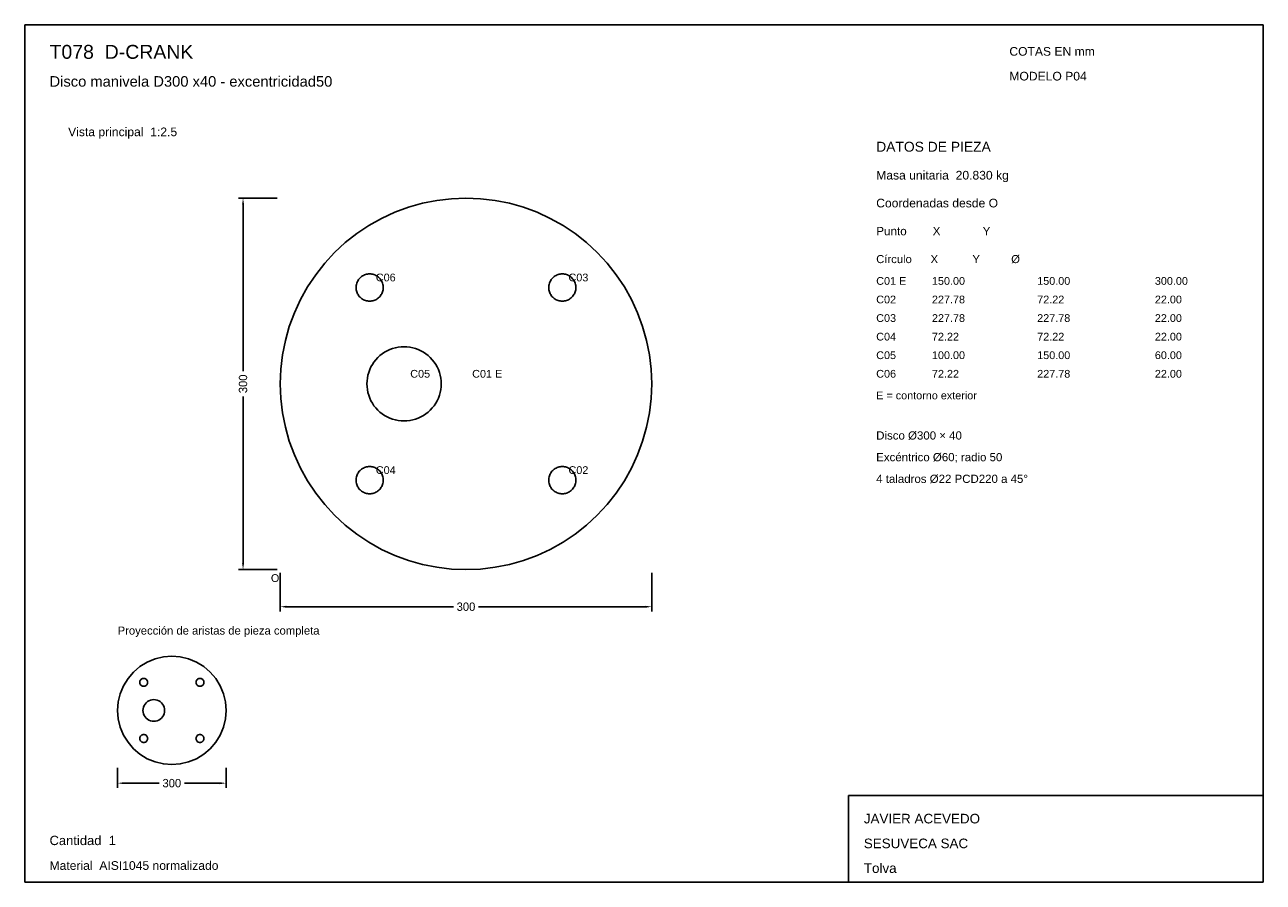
# Model space of a CAD drawing. Header units: millimetres. Extents: x 10 to 410, y 10 to 287.
import ezdxf

# ---------------------------------------------------------------- set-up
doc = ezdxf.new("R2010")
doc.units = ezdxf.units.MM
doc.styles.add('ARIAL', font='arial.ttf')
doc.dimstyles.get("Standard").update_dxf_attribs({"dimtxt": 2.5, "dimasz": 2.5, "dimexe": 1.25, "dimexo": 0.625, "dimtad": 1, "dimcen": 2.5, "dimazin": 3, "dimtfac": 1, "dimtmove": 0, "dimatfit": 3})

# ---------------------------------------------------------------- blocks, each defined once
blk = doc.blocks.new('_CLOSEDFILLED')
at = {"color": 0, "linetype": 'BYBLOCK'}
blk.add_solid([(-1, 0.16), (0, 0), (-1, -0.16)], dxfattribs=at)
blk = doc.blocks.new('*D1')
for p, q in [((92.5, 110), (92.5, 97.5)), ((212.5, 110), (212.5, 97.5)), ((94.5, 99), (148.45, 99)), ((156.55, 99), (210.5, 99))]:
    blk.add_line(p, q)
at = {"layer": 'Defpoints'}
for p in [(92.5, 111), (212.5, 111), (92.5, 99)]:
    blk.add_point(p, dxfattribs=at)
at = {"xscale": 2, "yscale": 2, "rotation": 180}
blk.add_blockref('_CLOSEDFILLED', (92.5, 99), dxfattribs=at)
at = {"xscale": 2, "yscale": 2}
blk.add_blockref('_CLOSEDFILLED', (212.5, 99), dxfattribs=at)
at = {"insert": (152.5, 99), "char_height": 2.7, "attachment_point": 5}
blk.add_mtext('300', dxfattribs=at)
blk = doc.blocks.new('*D2')
for p, q in [((91.5, 231), (79, 231)), ((80.5, 175.05), (80.5, 229)), ((80.5, 113), (80.5, 166.95)), ((91.5, 111), (79, 111))]:
    blk.add_line(p, q)
at = {"layer": 'Defpoints'}
for p in [(92.5, 231), (80.5, 111), (92.5, 111)]:
    blk.add_point(p, dxfattribs=at)
at = {"xscale": 2, "yscale": 2}
for p, rotation in [((80.5, 231), 90), ((80.5, 111), 270)]:
    blk.add_blockref('_CLOSEDFILLED', p, dxfattribs=dict(at, rotation=rotation))
at = {"insert": (80.5, 171), "char_height": 2.7, "attachment_point": 5, "rotation": 90}
blk.add_mtext('300', dxfattribs=at)
blk = doc.blocks.new('*D3')
for p, q in [((40, 47), (40, 40.5)), ((75, 47), (75, 40.5)), ((42, 42), (53.45, 42)), ((61.55, 42), (73, 42))]:
    blk.add_line(p, q)
at = {"layer": 'Defpoints'}
for p in [(40, 48), (75, 48), (40, 42)]:
    blk.add_point(p, dxfattribs=at)
at = {"xscale": 2, "yscale": 2, "rotation": 180}
blk.add_blockref('_CLOSEDFILLED', (40, 42), dxfattribs=at)
at = {"xscale": 2, "yscale": 2}
blk.add_blockref('_CLOSEDFILLED', (75, 42), dxfattribs=at)
at = {"insert": (57.5, 42), "char_height": 2.7, "attachment_point": 5}
blk.add_mtext('300', dxfattribs=at)

msp = doc.modelspace()

# ---------------------------------------------------------------- linework, layer by layer
for p, q in [((410, 287), (10, 287)), ((10, 287), (10, 10)), ((410, 10), (410, 287)), ((410, 38), (276, 38)), ((276, 38), (276, 10)), ((410, 10), (410, 38)), ((10, 10), (410, 10)), ((276, 10), (410, 10))]:
    msp.add_line(p, q)
for points in [[(152.5, 231), (147.7925, 230.815), (143.1139, 230.2613), (138.4933, 229.3422), (133.959, 228.0634), (129.539, 226.4328), (125.2606, 224.4604), (121.1501, 222.1584), (117.2329, 219.541), (113.5331, 216.6244), (110.0736, 213.4264), (106.8756, 209.9669), (103.959, 206.2671), (101.3416, 202.3499), (99.0396, 198.2394), (97.0672, 193.961), (95.4366, 189.541), (94.1578, 185.0067), (93.2387, 180.3861), (92.685, 175.7075), (92.5, 171), (92.685, 166.2925), (93.2387, 161.6139), (94.1578, 156.9933), (95.4366, 152.459), (97.0672, 148.039), (99.0396, 143.7606), (101.3416, 139.6501), (103.959, 135.7329), (106.8756, 132.0331), (110.0736, 128.5736), (113.5331, 125.3756), (117.2329, 122.459), (121.1501, 119.8416), (125.2606, 117.5396), (129.539, 115.5672), (133.959, 113.9366), (138.4933, 112.6578), (143.1139, 111.7387), (147.7925, 111.185), (152.5, 111), (157.2075, 111.185), (161.8861, 111.7387), (166.5067, 112.6578), (171.041, 113.9366), (175.461, 115.5672), (179.7394, 117.5396), (183.8499, 119.8416), (187.7671, 122.459), (191.4669, 125.3756), (194.9264, 128.5736), (198.1244, 132.0331), (201.041, 135.7329), (203.6584, 139.6501), (205.9604, 143.7606), (207.9328, 148.039), (209.5634, 152.459), (210.8422, 156.9933), (211.7613, 161.6139), (212.315, 166.2925), (212.5, 171), (212.315, 175.7075), (211.7613, 180.3861), (210.8422, 185.0067), (209.5634, 189.541), (207.9328, 193.961), (205.9604, 198.2394), (203.6584, 202.3499), (201.041, 206.2671), (198.1244, 209.9669), (194.9264, 213.4264), (191.4669, 216.6244), (187.7671, 219.541), (183.8499, 222.1584), (179.7394, 224.4604), (175.461, 226.4328), (171.041, 228.0634), (166.5067, 229.3422), (161.8861, 230.2613), (157.2075, 230.815), (152.5, 231)], [(121.3873, 206.5127), (121.0421, 206.4991), (120.699, 206.4585), (120.3601, 206.3911), (120.0276, 206.2973), (119.7035, 206.1778), (119.3897, 206.0331), (119.0883, 205.8643), (118.801, 205.6724), (118.5297, 205.4585), (118.276, 205.224), (118.0415, 204.9703), (117.8276, 204.699), (117.6357, 204.4117), (117.4669, 204.1103), (117.3222, 203.7965), (117.2027, 203.4724), (117.1089, 203.1399), (117.0415, 202.801), (117.0009, 202.4579), (116.9873, 202.1127), (117.0009, 201.7675), (117.0415, 201.4244), (117.1089, 201.0855), (117.2027, 200.753), (117.3222, 200.4289), (117.4669, 200.1151), (117.6357, 199.8137), (117.8276, 199.5264), (118.0415, 199.2551), (118.276, 199.0014), (118.5297, 198.7669), (118.801, 198.553), (119.0883, 198.3611), (119.3897, 198.1923), (119.7035, 198.0476), (120.0276, 197.928), (120.3601, 197.8343), (120.699, 197.7669), (121.0421, 197.7263), (121.3873, 197.7127), (121.7325, 197.7263), (122.0756, 197.7669), (122.4145, 197.8343), (122.747, 197.928), (123.0711, 198.0476), (123.3849, 198.1923), (123.6863, 198.3611), (123.9736, 198.553), (124.2449, 198.7669), (124.4986, 199.0014), (124.7331, 199.2551), (124.947, 199.5264), (125.1389, 199.8137), (125.3077, 200.1151), (125.4524, 200.4289), (125.572, 200.753), (125.6657, 201.0855), (125.7331, 201.4244), (125.7737, 201.7675), (125.7873, 202.1127), (125.7737, 202.4579), (125.7331, 202.801), (125.6657, 203.1399), (125.572, 203.4724), (125.4524, 203.7965), (125.3077, 204.1103), (125.1389, 204.4117), (124.947, 204.699), (124.7331, 204.9703), (124.4986, 205.224), (124.2449, 205.4585), (123.9736, 205.6724), (123.6863, 205.8643), (123.3849, 206.0331), (123.0711, 206.1778), (122.747, 206.2973), (122.4145, 206.3911), (122.0756, 206.4585), (121.7325, 206.4991), (121.3873, 206.5127)], [(183.6127, 206.5127), (183.2675, 206.4991), (182.9244, 206.4585), (182.5855, 206.3911), (182.253, 206.2973), (181.9289, 206.1778), (181.6151, 206.0331), (181.3137, 205.8643), (181.0264, 205.6724), (180.7551, 205.4585), (180.5014, 205.224), (180.2669, 204.9703), (180.053, 204.699), (179.8611, 204.4117), (179.6923, 204.1103), (179.5476, 203.7965), (179.428, 203.4724), (179.3343, 203.1399), (179.2669, 202.801), (179.2263, 202.4579), (179.2127, 202.1127), (179.2263, 201.7675), (179.2669, 201.4244), (179.3343, 201.0855), (179.428, 200.753), (179.5476, 200.4289), (179.6923, 200.1151), (179.8611, 199.8137), (180.053, 199.5264), (180.2669, 199.2551), (180.5014, 199.0014), (180.7551, 198.7669), (181.0264, 198.553), (181.3137, 198.3611), (181.6151, 198.1923), (181.9289, 198.0476), (182.253, 197.928), (182.5855, 197.8343), (182.9244, 197.7669), (183.2675, 197.7263), (183.6127, 197.7127), (183.9579, 197.7263), (184.301, 197.7669), (184.6399, 197.8343), (184.9724, 197.928), (185.2965, 198.0476), (185.6103, 198.1923), (185.9117, 198.3611), (186.199, 198.553), (186.4703, 198.7669), (186.724, 199.0014), (186.9585, 199.2551), (187.1724, 199.5264), (187.3643, 199.8137), (187.5331, 200.1151), (187.6778, 200.4289), (187.7973, 200.753), (187.8911, 201.0855), (187.9585, 201.4244), (187.9991, 201.7675), (188.0127, 202.1127), (187.9991, 202.4579), (187.9585, 202.801), (187.8911, 203.1399), (187.7973, 203.4724), (187.6778, 203.7965), (187.5331, 204.1103), (187.3643, 204.4117), (187.1724, 204.699), (186.9585, 204.9703), (186.724, 205.224), (186.4703, 205.4585), (186.199, 205.6724), (185.9117, 205.8643), (185.6103, 206.0331), (185.2965, 206.1778), (184.9724, 206.2973), (184.6399, 206.3911), (184.301, 206.4585), (183.9579, 206.4991), (183.6127, 206.5127)], [(132.5, 183), (131.5585, 182.963), (130.6228, 182.8523), (129.6987, 182.6684), (128.7918, 182.4127), (127.9078, 182.0866), (127.0521, 181.6921), (126.23, 181.2317), (125.4466, 180.7082), (124.7066, 180.1249), (124.0147, 179.4853), (123.3751, 178.7934), (122.7918, 178.0534), (122.2683, 177.27), (121.8079, 176.4479), (121.4134, 175.5922), (121.0873, 174.7082), (120.8316, 173.8013), (120.6477, 172.8772), (120.537, 171.9415), (120.5, 171), (120.537, 170.0585), (120.6477, 169.1228), (120.8316, 168.1987), (121.0873, 167.2918), (121.4134, 166.4078), (121.8079, 165.5521), (122.2683, 164.73), (122.7918, 163.9466), (123.3751, 163.2066), (124.0147, 162.5147), (124.7066, 161.8751), (125.4466, 161.2918), (126.23, 160.7683), (127.0521, 160.3079), (127.9078, 159.9134), (128.7918, 159.5873), (129.6987, 159.3316), (130.6228, 159.1477), (131.5585, 159.037), (132.5, 159), (133.4415, 159.037), (134.3772, 159.1477), (135.3013, 159.3316), (136.2082, 159.5873), (137.0922, 159.9134), (137.9479, 160.3079), (138.77, 160.7683), (139.5534, 161.2918), (140.2934, 161.8751), (140.9853, 162.5147), (141.6249, 163.2066), (142.2082, 163.9466), (142.7317, 164.73), (143.1921, 165.5521), (143.5866, 166.4078), (143.9127, 167.2918), (144.1684, 168.1987), (144.3523, 169.1228), (144.463, 170.0585), (144.5, 171), (144.463, 171.9415), (144.3523, 172.8772), (144.1684, 173.8013), (143.9127, 174.7082), (143.5866, 175.5922), (143.1921, 176.4479), (142.7317, 177.27), (142.2082, 178.0534), (141.6249, 178.7934), (140.9853, 179.4853), (140.2934, 180.1249), (139.5534, 180.7082), (138.77, 181.2317), (137.9479, 181.6921), (137.0922, 182.0866), (136.2082, 182.4127), (135.3013, 182.6684), (134.3772, 182.8523), (133.4415, 182.963), (132.5, 183)], [(121.3873, 144.2873), (121.0421, 144.2737), (120.699, 144.2331), (120.3601, 144.1657), (120.0276, 144.072), (119.7035, 143.9524), (119.3897, 143.8077), (119.0883, 143.6389), (118.801, 143.447), (118.5297, 143.2331), (118.276, 142.9986), (118.0415, 142.7449), (117.8276, 142.4736), (117.6357, 142.1863), (117.4669, 141.8849), (117.3222, 141.5711), (117.2027, 141.247), (117.1089, 140.9145), (117.0415, 140.5756), (117.0009, 140.2325), (116.9873, 139.8873), (117.0009, 139.5421), (117.0415, 139.199), (117.1089, 138.8601), (117.2027, 138.5276), (117.3222, 138.2035), (117.4669, 137.8897), (117.6357, 137.5883), (117.8276, 137.301), (118.0415, 137.0297), (118.276, 136.776), (118.5297, 136.5415), (118.801, 136.3276), (119.0883, 136.1357), (119.3897, 135.9669), (119.7035, 135.8222), (120.0276, 135.7027), (120.3601, 135.6089), (120.699, 135.5415), (121.0421, 135.5009), (121.3873, 135.4873), (121.7325, 135.5009), (122.0756, 135.5415), (122.4145, 135.6089), (122.747, 135.7027), (123.0711, 135.8222), (123.3849, 135.9669), (123.6863, 136.1357), (123.9736, 136.3276), (124.2449, 136.5415), (124.4986, 136.776), (124.7331, 137.0297), (124.947, 137.301), (125.1389, 137.5883), (125.3077, 137.8897), (125.4524, 138.2035), (125.572, 138.5276), (125.6657, 138.8601), (125.7331, 139.199), (125.7737, 139.5421), (125.7873, 139.8873), (125.7737, 140.2325), (125.7331, 140.5756), (125.6657, 140.9145), (125.572, 141.247), (125.4524, 141.5711), (125.3077, 141.8849), (125.1389, 142.1863), (124.947, 142.4736), (124.7331, 142.7449), (124.4986, 142.9986), (124.2449, 143.2331), (123.9736, 143.447), (123.6863, 143.6389), (123.3849, 143.8077), (123.0711, 143.9524), (122.747, 144.072), (122.4145, 144.1657), (122.0756, 144.2331), (121.7325, 144.2737), (121.3873, 144.2873)], [(183.6127, 144.2873), (183.2675, 144.2737), (182.9244, 144.2331), (182.5855, 144.1657), (182.253, 144.072), (181.9289, 143.9524), (181.6151, 143.8077), (181.3137, 143.6389), (181.0264, 143.447), (180.7551, 143.2331), (180.5014, 142.9986), (180.2669, 142.7449), (180.053, 142.4736), (179.8611, 142.1863), (179.6923, 141.8849), (179.5476, 141.5711), (179.428, 141.247), (179.3343, 140.9145), (179.2669, 140.5756), (179.2263, 140.2325), (179.2127, 139.8873), (179.2263, 139.5421), (179.2669, 139.199), (179.3343, 138.8601), (179.428, 138.5276), (179.5476, 138.2035), (179.6923, 137.8897), (179.8611, 137.5883), (180.053, 137.301), (180.2669, 137.0297), (180.5014, 136.776), (180.7551, 136.5415), (181.0264, 136.3276), (181.3137, 136.1357), (181.6151, 135.9669), (181.9289, 135.8222), (182.253, 135.7027), (182.5855, 135.6089), (182.9244, 135.5415), (183.2675, 135.5009), (183.6127, 135.4873), (183.9579, 135.5009), (184.301, 135.5415), (184.6399, 135.6089), (184.9724, 135.7027), (185.2965, 135.8222), (185.6103, 135.9669), (185.9117, 136.1357), (186.199, 136.3276), (186.4703, 136.5415), (186.724, 136.776), (186.9585, 137.0297), (187.1724, 137.301), (187.3643, 137.5883), (187.5331, 137.8897), (187.6778, 138.2035), (187.7973, 138.5276), (187.8911, 138.8601), (187.9585, 139.199), (187.9991, 139.5421), (188.0127, 139.8873), (187.9991, 140.2325), (187.9585, 140.5756), (187.8911, 140.9145), (187.7973, 141.247), (187.6778, 141.5711), (187.5331, 141.8849), (187.3643, 142.1863), (187.1724, 142.4736), (186.9585, 142.7449), (186.724, 142.9986), (186.4703, 143.2331), (186.199, 143.447), (185.9117, 143.6389), (185.6103, 143.8077), (185.2965, 143.9524), (184.9724, 144.072), (184.6399, 144.1657), (184.301, 144.2331), (183.9579, 144.2737), (183.6127, 144.2873)], [(57.5, 83), (54.7624, 82.7845), (52.0922, 82.1435), (49.5552, 81.0926), (47.2138, 79.6578), (45.1256, 77.8744), (43.3422, 75.7862), (41.9074, 73.4448), (40.8565, 70.9078), (40.2155, 68.2376), (40, 65.5), (40.2155, 62.7624), (40.8565, 60.0922), (41.9074, 57.5552), (43.3422, 55.2138), (45.1256, 53.1256), (47.2138, 51.3422), (49.5552, 49.9074), (52.0922, 48.8565), (54.7624, 48.2155), (57.5, 48), (60.2376, 48.2155), (62.9078, 48.8565), (65.4448, 49.9074), (67.7862, 51.3422), (69.8744, 53.1256), (71.6578, 55.2138), (73.0926, 57.5552), (74.1435, 60.0922), (74.7845, 62.7624), (75, 65.5), (74.7845, 68.2376), (74.1435, 70.9078), (73.0926, 73.4448), (71.6578, 75.7862), (69.8744, 77.8744), (67.7862, 79.6578), (65.4448, 81.0926), (62.9078, 82.1435), (60.2376, 82.7845), (57.5, 83)], [(57.5, 83), (54.7624, 82.7845), (52.0922, 82.1435), (49.5552, 81.0926), (47.2138, 79.6578), (45.1256, 77.8744), (43.3422, 75.7862), (41.9074, 73.4448), (40.8565, 70.9078), (40.2155, 68.2376), (40, 65.5), (40.2155, 62.7624), (40.8565, 60.0922), (41.9074, 57.5552), (43.3422, 55.2138), (45.1256, 53.1256), (47.2138, 51.3422), (49.5552, 49.9074), (52.0922, 48.8565), (54.7624, 48.2155), (57.5, 48), (60.2376, 48.2155), (62.9078, 48.8565), (65.4448, 49.9074), (67.7862, 51.3422), (69.8744, 53.1256), (71.6578, 55.2138), (73.0926, 57.5552), (74.1435, 60.0922), (74.7845, 62.7624), (75, 65.5), (74.7845, 68.2376), (74.1435, 70.9078), (73.0926, 73.4448), (71.6578, 75.7862), (69.8744, 77.8744), (67.7862, 79.6578), (65.4448, 81.0926), (62.9078, 82.1435), (60.2376, 82.7845), (57.5, 83)], [(57.5, 83), (57.5, 83), (57.5, 83)], [(48.4255, 75.8579), (48.2247, 75.8421), (48.0289, 75.7951), (47.8428, 75.718), (47.6711, 75.6128), (47.518, 75.482), (47.3872, 75.3289), (47.282, 75.1572), (47.2049, 74.9711), (47.1579, 74.7753), (47.1421, 74.5745), (47.1579, 74.3738), (47.2049, 74.178), (47.282, 73.9919), (47.3872, 73.8202), (47.518, 73.6671), (47.6711, 73.5363), (47.8428, 73.4311), (48.0289, 73.354), (48.2247, 73.307), (48.4255, 73.2912), (48.6262, 73.307), (48.822, 73.354), (49.0081, 73.4311), (49.1798, 73.5363), (49.3329, 73.6671), (49.4637, 73.8202), (49.5689, 73.9919), (49.646, 74.178), (49.693, 74.3738), (49.7088, 74.5745), (49.693, 74.7753), (49.646, 74.9711), (49.5689, 75.1572), (49.4637, 75.3289), (49.3329, 75.482), (49.1798, 75.6128), (49.0081, 75.718), (48.822, 75.7951), (48.6262, 75.8421), (48.4255, 75.8579)], [(48.4255, 75.8579), (48.2247, 75.8421), (48.0289, 75.7951), (47.8428, 75.718), (47.6711, 75.6128), (47.518, 75.482), (47.3872, 75.3289), (47.282, 75.1572), (47.2049, 74.9711), (47.1579, 74.7753), (47.1421, 74.5745), (47.1579, 74.3738), (47.2049, 74.178), (47.282, 73.9919), (47.3872, 73.8202), (47.518, 73.6671), (47.6711, 73.5363), (47.8428, 73.4311), (48.0289, 73.354), (48.2247, 73.307), (48.4255, 73.2912), (48.6262, 73.307), (48.822, 73.354), (49.0081, 73.4311), (49.1798, 73.5363), (49.3329, 73.6671), (49.4637, 73.8202), (49.5689, 73.9919), (49.646, 74.178), (49.693, 74.3738), (49.7088, 74.5745), (49.693, 74.7753), (49.646, 74.9711), (49.5689, 75.1572), (49.4637, 75.3289), (49.3329, 75.482), (49.1798, 75.6128), (49.0081, 75.718), (48.822, 75.7951), (48.6262, 75.8421), (48.4255, 75.8579)], [(48.4255, 75.8579), (48.4255, 75.8579), (48.4255, 75.8579)], [(66.5745, 75.8579), (66.3738, 75.8421), (66.178, 75.7951), (65.9919, 75.718), (65.8202, 75.6128), (65.6671, 75.482), (65.5363, 75.3289), (65.4311, 75.1572), (65.354, 74.9711), (65.307, 74.7753), (65.2912, 74.5745), (65.307, 74.3738), (65.354, 74.178), (65.4311, 73.9919), (65.5363, 73.8202), (65.6671, 73.6671), (65.8202, 73.5363), (65.9919, 73.4311), (66.178, 73.354), (66.3738, 73.307), (66.5745, 73.2912), (66.7753, 73.307), (66.9711, 73.354), (67.1572, 73.4311), (67.3289, 73.5363), (67.482, 73.6671), (67.6128, 73.8202), (67.718, 73.9919), (67.7951, 74.178), (67.8421, 74.3738), (67.8579, 74.5745), (67.8421, 74.7753), (67.7951, 74.9711), (67.718, 75.1572), (67.6128, 75.3289), (67.482, 75.482), (67.3289, 75.6128), (67.1572, 75.718), (66.9711, 75.7951), (66.7753, 75.8421), (66.5745, 75.8579)], [(66.5745, 75.8579), (66.3738, 75.8421), (66.178, 75.7951), (65.9919, 75.718), (65.8202, 75.6128), (65.6671, 75.482), (65.5363, 75.3289), (65.4311, 75.1572), (65.354, 74.9711), (65.307, 74.7753), (65.2912, 74.5745), (65.307, 74.3738), (65.354, 74.178), (65.4311, 73.9919), (65.5363, 73.8202), (65.6671, 73.6671), (65.8202, 73.5363), (65.9919, 73.4311), (66.178, 73.354), (66.3738, 73.307), (66.5745, 73.2912), (66.7753, 73.307), (66.9711, 73.354), (67.1572, 73.4311), (67.3289, 73.5363), (67.482, 73.6671), (67.6128, 73.8202), (67.718, 73.9919), (67.7951, 74.178), (67.8421, 74.3738), (67.8579, 74.5745), (67.8421, 74.7753), (67.7951, 74.9711), (67.718, 75.1572), (67.6128, 75.3289), (67.482, 75.482), (67.3289, 75.6128), (67.1572, 75.718), (66.9711, 75.7951), (66.7753, 75.8421), (66.5745, 75.8579)], [(66.5745, 75.8579), (66.5745, 75.8579), (66.5745, 75.8579)], [(51.6667, 69), (51.1191, 68.9569), (50.5851, 68.8287), (50.0777, 68.6185), (49.6094, 68.3316), (49.1918, 67.9749), (48.8351, 67.5572), (48.5481, 67.089), (48.338, 66.5816), (48.2098, 66.0475), (48.1667, 65.5), (48.2098, 64.9525), (48.338, 64.4184), (48.5481, 63.911), (48.8351, 63.4428), (49.1918, 63.0251), (49.6094, 62.6684), (50.0777, 62.3815), (50.5851, 62.1713), (51.1191, 62.0431), (51.6667, 62), (52.2142, 62.0431), (52.7482, 62.1713), (53.2556, 62.3815), (53.7239, 62.6684), (54.1415, 63.0251), (54.4982, 63.4428), (54.7852, 63.911), (54.9954, 64.4184), (55.1236, 64.9525), (55.1667, 65.5), (55.1236, 66.0475), (54.9954, 66.5816), (54.7852, 67.089), (54.4982, 67.5572), (54.1415, 67.9749), (53.7239, 68.3316), (53.2556, 68.6185), (52.7482, 68.8287), (52.2142, 68.9569), (51.6667, 69)], [(51.6667, 69), (51.1191, 68.9569), (50.5851, 68.8287), (50.0777, 68.6185), (49.6094, 68.3316), (49.1918, 67.9749), (48.8351, 67.5572), (48.5481, 67.089), (48.338, 66.5816), (48.2098, 66.0475), (48.1667, 65.5), (48.2098, 64.9525), (48.338, 64.4184), (48.5481, 63.911), (48.8351, 63.4428), (49.1918, 63.0251), (49.6094, 62.6684), (50.0777, 62.3815), (50.5851, 62.1713), (51.1191, 62.0431), (51.6667, 62), (52.2142, 62.0431), (52.7482, 62.1713), (53.2556, 62.3815), (53.7239, 62.6684), (54.1415, 63.0251), (54.4982, 63.4428), (54.7852, 63.911), (54.9954, 64.4184), (55.1236, 64.9525), (55.1667, 65.5), (55.1236, 66.0475), (54.9954, 66.5816), (54.7852, 67.089), (54.4982, 67.5572), (54.1415, 67.9749), (53.7239, 68.3316), (53.2556, 68.6185), (52.7482, 68.8287), (52.2142, 68.9569), (51.6667, 69)], [(51.6667, 69), (51.6667, 69), (51.6667, 69)], [(48.4255, 57.7088), (48.2247, 57.693), (48.0289, 57.646), (47.8428, 57.5689), (47.6711, 57.4637), (47.518, 57.3329), (47.3872, 57.1798), (47.282, 57.0081), (47.2049, 56.822), (47.1579, 56.6262), (47.1421, 56.4255), (47.1579, 56.2247), (47.2049, 56.0289), (47.282, 55.8428), (47.3872, 55.6711), (47.518, 55.518), (47.6711, 55.3872), (47.8428, 55.282), (48.0289, 55.2049), (48.2247, 55.1579), (48.4255, 55.1421), (48.6262, 55.1579), (48.822, 55.2049), (49.0081, 55.282), (49.1798, 55.3872), (49.3329, 55.518), (49.4637, 55.6711), (49.5689, 55.8428), (49.646, 56.0289), (49.693, 56.2247), (49.7088, 56.4255), (49.693, 56.6262), (49.646, 56.822), (49.5689, 57.0081), (49.4637, 57.1798), (49.3329, 57.3329), (49.1798, 57.4637), (49.0081, 57.5689), (48.822, 57.646), (48.6262, 57.693), (48.4255, 57.7088)], [(48.4255, 57.7088), (48.2247, 57.693), (48.0289, 57.646), (47.8428, 57.5689), (47.6711, 57.4637), (47.518, 57.3329), (47.3872, 57.1798), (47.282, 57.0081), (47.2049, 56.822), (47.1579, 56.6262), (47.1421, 56.4255), (47.1579, 56.2247), (47.2049, 56.0289), (47.282, 55.8428), (47.3872, 55.6711), (47.518, 55.518), (47.6711, 55.3872), (47.8428, 55.282), (48.0289, 55.2049), (48.2247, 55.1579), (48.4255, 55.1421), (48.6262, 55.1579), (48.822, 55.2049), (49.0081, 55.282), (49.1798, 55.3872), (49.3329, 55.518), (49.4637, 55.6711), (49.5689, 55.8428), (49.646, 56.0289), (49.693, 56.2247), (49.7088, 56.4255), (49.693, 56.6262), (49.646, 56.822), (49.5689, 57.0081), (49.4637, 57.1798), (49.3329, 57.3329), (49.1798, 57.4637), (49.0081, 57.5689), (48.822, 57.646), (48.6262, 57.693), (48.4255, 57.7088)], [(48.4255, 57.7088), (48.4255, 57.7088), (48.4255, 57.7088)], [(66.5745, 57.7088), (66.3738, 57.693), (66.178, 57.646), (65.9919, 57.5689), (65.8202, 57.4637), (65.6671, 57.3329), (65.5363, 57.1798), (65.4311, 57.0081), (65.354, 56.822), (65.307, 56.6262), (65.2912, 56.4255), (65.307, 56.2247), (65.354, 56.0289), (65.4311, 55.8428), (65.5363, 55.6711), (65.6671, 55.518), (65.8202, 55.3872), (65.9919, 55.282), (66.178, 55.2049), (66.3738, 55.1579), (66.5745, 55.1421), (66.7753, 55.1579), (66.9711, 55.2049), (67.1572, 55.282), (67.3289, 55.3872), (67.482, 55.518), (67.6128, 55.6711), (67.718, 55.8428), (67.7951, 56.0289), (67.8421, 56.2247), (67.8579, 56.4255), (67.8421, 56.6262), (67.7951, 56.822), (67.718, 57.0081), (67.6128, 57.1798), (67.482, 57.3329), (67.3289, 57.4637), (67.1572, 57.5689), (66.9711, 57.646), (66.7753, 57.693), (66.5745, 57.7088)], [(66.5745, 57.7088), (66.3738, 57.693), (66.178, 57.646), (65.9919, 57.5689), (65.8202, 57.4637), (65.6671, 57.3329), (65.5363, 57.1798), (65.4311, 57.0081), (65.354, 56.822), (65.307, 56.6262), (65.2912, 56.4255), (65.307, 56.2247), (65.354, 56.0289), (65.4311, 55.8428), (65.5363, 55.6711), (65.6671, 55.518), (65.8202, 55.3872), (65.9919, 55.282), (66.178, 55.2049), (66.3738, 55.1579), (66.5745, 55.1421), (66.7753, 55.1579), (66.9711, 55.2049), (67.1572, 55.282), (67.3289, 55.3872), (67.482, 55.518), (67.6128, 55.6711), (67.718, 55.8428), (67.7951, 56.0289), (67.8421, 56.2247), (67.8579, 56.4255), (67.8421, 56.6262), (67.7951, 56.822), (67.718, 57.0081), (67.6128, 57.1798), (67.482, 57.3329), (67.3289, 57.4637), (67.1572, 57.5689), (66.9711, 57.646), (66.7753, 57.693), (66.5745, 57.7088)], [(66.5745, 57.7088), (66.5745, 57.7088), (66.5745, 57.7088)]]:
    msp.add_lwpolyline(points)

# ---------------------------------------------------------------- texts
at = {"style": 'ARIAL'}
for s, height, p in [('T078  D-CRANK', 4.5, (18, 276)), ('COTAS EN mm', 2.8, (328, 277)), ('Disco manivela D300 x40 - excentricidad50', 3.4, (18, 267)), ('MODELO P04', 2.8, (328, 269)), ('Vista principal  1:2.5', 2.8, (24, 251)), ('DATOS DE PIEZA', 3.2, (285, 246)), ('Masa unitaria  20.830 kg', 2.8, (285, 237)), ('Coordenadas desde O', 2.8, (285, 228)), ('Punto        X             Y', 2.7, (285, 219)), ('Círculo      X           Y          Ø', 2.6, (285, 210)), ('C06', 2.5, (123.3873, 204.1127)), ('C03', 2.5, (185.6127, 204.1127)), ('C01 E', 2.5, (285, 203)), ('150.00', 2.5, (303, 203)), ('150.00', 2.5, (337, 203)), ('300.00', 2.5, (375, 203)), ('C02', 2.5, (285, 197)), ('227.78', 2.5, (303, 197)), ('72.22', 2.5, (337, 197)), ('22.00', 2.5, (375, 197)), ('C03', 2.5, (285, 191)), ('227.78', 2.5, (303, 191)), ('227.78', 2.5, (337, 191)), ('22.00', 2.5, (375, 191)), ('C04', 2.5, (285, 185)), ('72.22', 2.5, (303, 185)), ('72.22', 2.5, (337, 185)), ('22.00', 2.5, (375, 185)), ('C05', 2.5, (285, 179)), ('100.00', 2.5, (303, 179)), ('150.00', 2.5, (337, 179)), ('60.00', 2.5, (375, 179)), ('C05', 2.5, (134.5, 173)), ('C01 E', 2.5, (154.5, 173)), ('C06', 2.5, (285, 173)), ('72.22', 2.5, (303, 173)), ('227.78', 2.5, (337, 173)), ('22.00', 2.5, (375, 173)), ('E = contorno exterior', 2.5, (285, 166)), ('Disco Ø300 × 40', 2.65, (285, 153)), ('Excéntrico Ø60; radio 50', 2.65, (285, 146)), ('C04', 2.5, (123.3873, 141.8873)), ('C02', 2.5, (185.6127, 141.8873)), ('4 taladros Ø22 PCD220 a 45°', 2.65, (285, 139)), ('O', 2.5, (89.5, 107)), ('Proyección de aristas de pieza completa', 2.6, (40, 90)), ('JAVIER ACEVEDO', 3.1, (281, 29)), ('Cantidad  1', 3, (18, 22)), ('SESUVECA SAC', 3.1, (281, 21)), ('Material  AISI1045 normalizado', 2.8, (18, 14)), ('Tolva', 3.1, (281, 13))]:
    msp.add_text(s, height=height, dxfattribs=at).set_placement(p)

# ---------------------------------------------------------------- dimensions: what is measured, and where the dimension line sits
dim = msp.add_linear_dim(base=(80.5, 111), p1=(92.5, 111), p2=(92.5, 231), angle=90, dimstyle='Standard', override={"dimtxt": 2.7, "dimasz": 2, "dimexe": 1.5, "dimexo": 1, "dimgap": 1, "dimdec": 2, "dimlfac": 2.5, "dimzin": 8})
dim.commit()
dim.dimension.update_dxf_attribs({"geometry": '*D2', "text_midpoint": (80.5, 171)})
for base, p1, p2, override, picture, middle in [((92.5, 99), (92.5, 111), (212.5, 111), {"dimtxt": 2.7, "dimasz": 2, "dimexe": 1.5, "dimexo": 1, "dimgap": 1, "dimdec": 2, "dimlfac": 2.5, "dimzin": 8}, '*D1', (152.5, 99)), ((40, 42), (40, 48), (75, 48), {"dimtxt": 2.7, "dimasz": 2, "dimexe": 1.5, "dimexo": 1, "dimgap": 1, "dimdec": 2, "dimlfac": 8.571429, "dimzin": 8}, '*D3', (57.5, 42))]:
    dim = msp.add_linear_dim(base=base, p1=p1, p2=p2, dimstyle='Standard', override=override)
    dim.commit()
    dim.dimension.update_dxf_attribs({"geometry": picture, "text_midpoint": middle})

doc.saveas('drawing.dxf')
